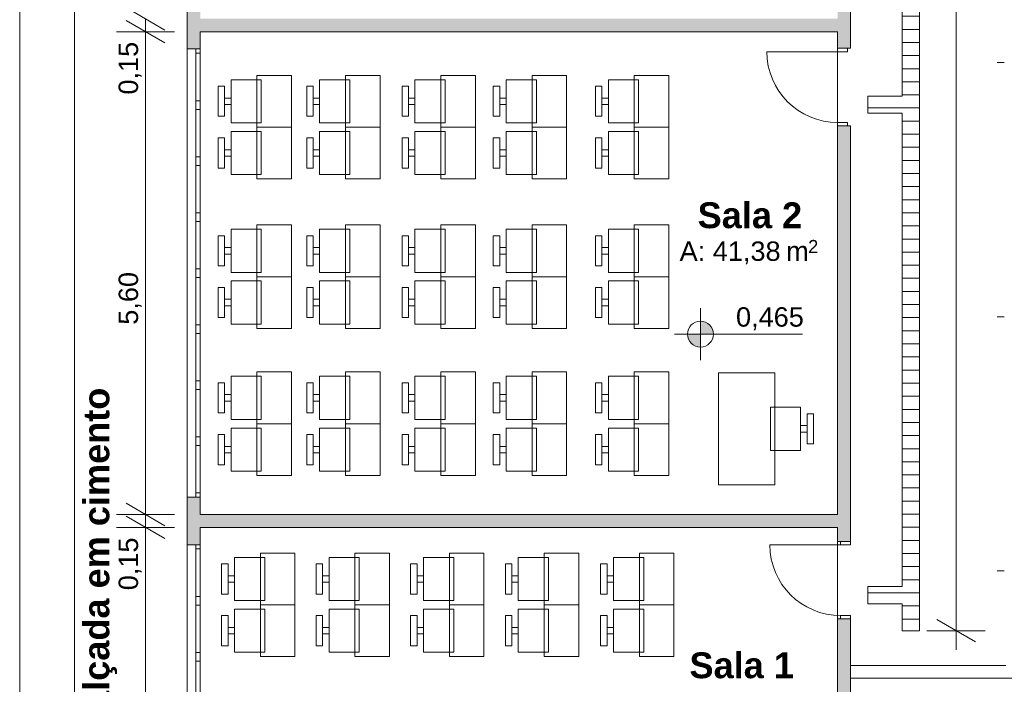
# Model space of a CAD drawing. Header units: millimetres. Extents: x 0 to 723, y 0 to 672.
# Tile 5 of 28: x 493 to 569, y 379 to 431. Entities that reach past the tile are written whole.
import ezdxf
from ezdxf.xclip import XClip

# ---------------------------------------------------------------- set-up
doc = ezdxf.new("R2010")
doc.units = ezdxf.units.MM
doc.header["$MEASUREMENT"] = 0
doc.header["$XCLIPFRAME"] = 0
doc.linetypes.add('Wipeout_Contour', pattern=[1000, 0, -1000])
for name, color, linetype in [('Anotação - Geral.2D', 7, 'Continuous'), ('Cotas - Geral.2D', 7, 'Continuous'), ('Desenho 2D - Geral.2D', 7, 'Continuous'), ('Interior - Mobiliário .ARQ', 7, 'Continuous'), ('Laje.ARQ', 7, 'Continuous'), ('Parede.ARQ', 7, 'Continuous'), ('Pilar.ARQ', 7, 'Continuous'), ('Zonas.ARQ', 7, 'Continuous')]:
    doc.layers.add(name, color=color, linetype=linetype)
doc.styles.add('GENERATED_STYLE_1', font='txt')
doc.styles.add('GENERATED_STYLE_2', font='txt')

# ---------------------------------------------------------------- blocks, each defined once
blk = doc.blocks.new('Desenho_2_2', base_point=(-392.832, 470.64))
at = {"layer": 'Cotas - Geral.2D', "linetype": 'Continuous', "lineweight": 0}
for points in [[(545.908, 406.538), (546.908, 406.538), (546.832, 406.92), (546.615, 407.245), (546.291, 407.461), (545.908, 407.538)], [(545.908, 406.538), (544.908, 406.538), (544.984, 406.155), (545.201, 405.83), (545.525, 405.614), (545.908, 405.538)]]:
    blk.add_hatch(color=7, dxfattribs=at).paths.add_polyline_path(points)
at = {"layer": 'Laje.ARQ', "linetype": 'Continuous', "lineweight": 0}
h = blk.add_hatch(dxfattribs=at)
h.set_pattern_fill('Madeira_2_0002', color=141, style=0, pattern_type=2)
h.set_pattern_definition([(0, (-392.8324, 470.6399), (0, 1.0133333), [])])
h.paths.add_polyline_path([(548.814, 562.459), (544.814, 562.459), (544.814, 561.088), (547.521, 561.088), (547.521, 552.394), (561.511, 552.394), (561.511, 541.528), (558.844, 541.528), (558.844, 540.194), (561.511, 540.194), (561.511, 502.706), (558.844, 502.706), (558.844, 501.372), (561.511, 501.372), (561.511, 464.192), (558.844, 464.192), (558.844, 462.859), (561.511, 462.859), (561.511, 424.952), (558.844, 424.952), (558.844, 423.618), (561.511, 423.618), (561.511, 389.088), (561.511, 387.755), (561.511, 387.011), (558.844, 387.011), (558.844, 385.678), (561.511, 385.678), (561.511, 383.601), (562.831, 383.601), (562.831, 598.101), (561.511, 598.101), (558.844, 598.101), (558.844, 596.768), (561.511, 596.768), (561.511, 572.821), (547.873, 572.821), (547.873, 571.488), (561.511, 571.488), (561.511, 564.811), (558.171, 564.811), (558.171, 563.387), (561.511, 563.387), (561.511, 553.727), (548.814, 553.727)])
at = {"layer": 'Parede.ARQ', "linetype": 'Continuous', "lineweight": 0}
for points in [[(556.511, 428.641), (557.511, 428.641), (557.511, 461.556), (556.511, 461.556)], [(507.244, 432.742), (506.244, 432.742), (506.244, 428.59), (507.244, 428.59)], [(507.244, 429.923), (556.511, 429.923), (556.511, 430.923), (507.244, 430.923)], [(556.511, 390.512), (557.511, 390.512), (557.511, 422.641), (556.511, 422.641)], [(507.244, 393.923), (506.244, 393.923), (506.244, 390.256), (507.244, 390.256)], [(507.244, 391.59), (556.511, 391.59), (556.511, 392.59), (507.244, 392.59)], [(556.511, 354.256), (557.511, 353.256), (557.511, 384.512), (556.511, 384.512)]]:
    blk.add_hatch(color=36, dxfattribs=at).paths.add_polyline_path(points)
at = {"layer": 'Cotas - Geral.2D', "color": 7, "linetype": 'Continuous', "lineweight": 0}
for p, q in [((493.286, 353.256), (493.286, 627.227)), ((565.669, 383.601), (565.669, 536.519)), ((501.513, 431.789), (504.513, 430.057)), ((503.013, 429.923), (503.013, 430.923)), ((501.513, 430.789), (504.513, 429.057)), ((505.263, 429.923), (500.763, 429.923)), ((503.013, 392.59), (503.013, 429.923)), ((545.908, 404.538), (545.908, 408.538)), ((543.908, 406.538), (553.787, 406.538)), ((501.513, 393.456), (504.513, 391.724)), ((505.263, 392.59), (500.763, 392.59)), ((501.513, 392.456), (504.513, 390.724)), ((503.013, 391.59), (503.013, 392.59)), ((505.263, 391.59), (500.763, 391.59)), ((503.013, 354.256), (503.013, 391.59)), ((564.169, 384.467), (567.169, 382.735)), ((567.919, 383.601), (563.419, 383.601)), ((565.669, 382.134), (565.669, 383.601))]:
    blk.add_line(p, q, dxfattribs=at)
blk.add_circle((545.908, 406.538), 1, dxfattribs=at)
at = {"layer": 'Desenho 2D - Geral.2D', "color": 7, "linetype": 'Continuous', "lineweight": 0}
blk.add_line((497.511, 632.561), (497.511, 345.256), dxfattribs=at)
at = {"layer": 'Interior - Mobiliário .ARQ', "color": 7, "linetype": 'Continuous', "lineweight": 0}
for p, q in [((514.295, 426.549), (511.628, 426.549)), ((511.628, 426.549), (511.628, 422.549)), ((514.295, 422.549), (514.295, 426.549)), ((521.138, 426.549), (518.471, 426.549)), ((518.471, 426.549), (518.471, 422.549)), ((521.138, 422.549), (521.138, 426.549)), ((528.508, 426.549), (525.841, 426.549)), ((525.841, 426.549), (525.841, 422.549)), ((528.508, 422.549), (528.508, 426.549)), ((535.562, 426.549), (532.896, 426.549)), ((532.896, 426.549), (532.896, 422.549)), ((535.562, 422.549), (535.562, 426.549)), ((543.459, 426.549), (540.792, 426.549)), ((540.792, 426.549), (540.792, 422.549)), ((543.459, 422.549), (543.459, 426.549)), ((509.128, 425.715), (508.628, 425.715)), ((508.628, 425.715), (508.628, 423.382)), ((509.128, 423.382), (509.128, 425.715)), ((511.961, 426.215), (509.628, 426.215)), ((509.628, 426.215), (509.628, 422.882)), ((511.961, 422.882), (511.961, 426.215)), ((515.971, 425.715), (515.471, 425.715)), ((515.471, 425.715), (515.471, 423.382)), ((515.971, 423.382), (515.971, 425.715)), ((518.805, 426.215), (516.471, 426.215)), ((516.471, 426.215), (516.471, 422.882)), ((518.805, 422.882), (518.805, 426.215)), ((523.341, 425.715), (522.841, 425.715)), ((522.841, 425.715), (522.841, 423.382)), ((523.341, 423.382), (523.341, 425.715)), ((526.175, 426.215), (523.841, 426.215)), ((523.841, 426.215), (523.841, 422.882)), ((526.175, 422.882), (526.175, 426.215)), ((530.396, 425.715), (529.896, 425.715)), ((529.896, 425.715), (529.896, 423.382)), ((530.396, 423.382), (530.396, 425.715)), ((533.229, 426.215), (530.896, 426.215)), ((530.896, 426.215), (530.896, 422.882)), ((533.229, 422.882), (533.229, 426.215)), ((538.292, 425.715), (537.792, 425.715)), ((537.792, 425.715), (537.792, 423.382)), ((538.292, 423.382), (538.292, 425.715)), ((541.125, 426.215), (538.792, 426.215)), ((538.792, 426.215), (538.792, 422.882)), ((541.125, 422.882), (541.125, 426.215)), ((509.628, 424.799), (509.128, 424.799)), ((509.128, 424.799), (509.128, 424.299)), ((509.628, 424.299), (509.628, 424.799)), ((516.471, 424.799), (515.971, 424.799)), ((515.971, 424.799), (515.971, 424.299)), ((516.471, 424.299), (516.471, 424.799)), ((523.841, 424.799), (523.341, 424.799)), ((523.341, 424.799), (523.341, 424.299)), ((523.841, 424.299), (523.841, 424.799)), ((530.896, 424.799), (530.396, 424.799)), ((530.396, 424.799), (530.396, 424.299)), ((530.896, 424.299), (530.896, 424.799)), ((538.792, 424.799), (538.292, 424.799)), ((538.292, 424.799), (538.292, 424.299)), ((538.792, 424.299), (538.792, 424.799)), ((509.128, 424.299), (509.628, 424.299)), ((515.971, 424.299), (516.471, 424.299)), ((523.341, 424.299), (523.841, 424.299)), ((530.396, 424.299), (530.896, 424.299)), ((538.292, 424.299), (538.792, 424.299)), ((508.628, 423.382), (509.128, 423.382)), ((515.471, 423.382), (515.971, 423.382)), ((522.841, 423.382), (523.341, 423.382)), ((529.896, 423.382), (530.396, 423.382)), ((537.792, 423.382), (538.292, 423.382)), ((509.628, 422.882), (511.961, 422.882)), ((514.295, 422.549), (511.628, 422.549)), ((511.628, 422.549), (511.628, 418.549)), ((511.628, 422.549), (514.295, 422.549)), ((514.295, 418.549), (514.295, 422.549)), ((516.471, 422.882), (518.805, 422.882)), ((521.138, 422.549), (518.471, 422.549)), ((518.471, 422.549), (518.471, 418.549)), ((518.471, 422.549), (521.138, 422.549)), ((521.138, 418.549), (521.138, 422.549)), ((523.841, 422.882), (526.175, 422.882)), ((528.508, 422.549), (525.841, 422.549)), ((525.841, 422.549), (525.841, 418.549)), ((525.841, 422.549), (528.508, 422.549)), ((528.508, 418.549), (528.508, 422.549)), ((530.896, 422.882), (533.229, 422.882)), ((535.562, 422.549), (532.896, 422.549)), ((532.896, 422.549), (532.896, 418.549)), ((532.896, 422.549), (535.562, 422.549)), ((535.562, 418.549), (535.562, 422.549)), ((538.792, 422.882), (541.125, 422.882)), ((543.459, 422.549), (540.792, 422.549)), ((540.792, 422.549), (540.792, 418.549)), ((540.792, 422.549), (543.459, 422.549)), ((543.459, 418.549), (543.459, 422.549)), ((509.128, 421.715), (508.628, 421.715)), ((508.628, 421.715), (508.628, 419.382)), ((509.128, 419.382), (509.128, 421.715)), ((511.961, 422.215), (509.628, 422.215)), ((509.628, 422.215), (509.628, 418.882)), ((511.961, 418.882), (511.961, 422.215)), ((515.971, 421.715), (515.471, 421.715)), ((515.471, 421.715), (515.471, 419.382)), ((515.971, 419.382), (515.971, 421.715)), ((518.805, 422.215), (516.471, 422.215)), ((516.471, 422.215), (516.471, 418.882)), ((518.805, 418.882), (518.805, 422.215)), ((523.341, 421.715), (522.841, 421.715)), ((522.841, 421.715), (522.841, 419.382)), ((523.341, 419.382), (523.341, 421.715)), ((526.175, 422.215), (523.841, 422.215)), ((523.841, 422.215), (523.841, 418.882)), ((526.175, 418.882), (526.175, 422.215)), ((530.396, 421.715), (529.896, 421.715)), ((529.896, 421.715), (529.896, 419.382)), ((530.396, 419.382), (530.396, 421.715)), ((533.229, 422.215), (530.896, 422.215)), ((530.896, 422.215), (530.896, 418.882)), ((533.229, 418.882), (533.229, 422.215)), ((538.292, 421.715), (537.792, 421.715)), ((537.792, 421.715), (537.792, 419.382)), ((538.292, 419.382), (538.292, 421.715)), ((541.125, 422.215), (538.792, 422.215)), ((538.792, 422.215), (538.792, 418.882)), ((541.125, 418.882), (541.125, 422.215)), ((509.628, 420.799), (509.128, 420.799)), ((509.128, 420.799), (509.128, 420.299)), ((509.128, 420.299), (509.628, 420.299)), ((509.628, 420.299), (509.628, 420.799)), ((516.471, 420.799), (515.971, 420.799)), ((515.971, 420.799), (515.971, 420.299)), ((515.971, 420.299), (516.471, 420.299)), ((516.471, 420.299), (516.471, 420.799)), ((523.841, 420.799), (523.341, 420.799)), ((523.341, 420.799), (523.341, 420.299)), ((523.341, 420.299), (523.841, 420.299)), ((523.841, 420.299), (523.841, 420.799)), ((530.896, 420.799), (530.396, 420.799)), ((530.396, 420.799), (530.396, 420.299)), ((530.396, 420.299), (530.896, 420.299)), ((530.896, 420.299), (530.896, 420.799)), ((538.792, 420.799), (538.292, 420.799)), ((538.292, 420.799), (538.292, 420.299)), ((538.292, 420.299), (538.792, 420.299)), ((538.792, 420.299), (538.792, 420.799)), ((508.628, 419.382), (509.128, 419.382)), ((515.471, 419.382), (515.971, 419.382)), ((522.841, 419.382), (523.341, 419.382)), ((529.896, 419.382), (530.396, 419.382)), ((537.792, 419.382), (538.292, 419.382)), ((509.628, 418.882), (511.961, 418.882)), ((516.471, 418.882), (518.805, 418.882)), ((523.841, 418.882), (526.175, 418.882)), ((530.896, 418.882), (533.229, 418.882)), ((538.792, 418.882), (541.125, 418.882)), ((511.628, 418.549), (514.295, 418.549)), ((518.471, 418.549), (521.138, 418.549)), ((525.841, 418.549), (528.508, 418.549)), ((532.896, 418.549), (535.562, 418.549)), ((540.792, 418.549), (543.459, 418.549)), ((514.295, 414.981), (511.628, 414.981)), ((511.628, 414.981), (511.628, 410.981)), ((514.295, 410.981), (514.295, 414.981)), ((521.138, 414.981), (518.471, 414.981)), ((518.471, 414.981), (518.471, 410.981)), ((521.138, 410.981), (521.138, 414.981)), ((528.508, 414.981), (525.841, 414.981)), ((525.841, 414.981), (525.841, 410.981)), ((528.508, 410.981), (528.508, 414.981)), ((535.562, 414.981), (532.896, 414.981)), ((532.896, 414.981), (532.896, 410.981)), ((535.562, 410.981), (535.562, 414.981)), ((543.459, 414.981), (540.792, 414.981)), ((540.792, 414.981), (540.792, 410.981)), ((543.459, 410.981), (543.459, 414.981)), ((509.128, 414.148), (508.628, 414.148)), ((508.628, 414.148), (508.628, 411.814)), ((509.128, 411.814), (509.128, 414.148)), ((511.961, 414.648), (509.628, 414.648)), ((509.628, 414.648), (509.628, 411.314)), ((511.961, 411.314), (511.961, 414.648)), ((515.971, 414.148), (515.471, 414.148)), ((515.471, 414.148), (515.471, 411.814)), ((515.971, 411.814), (515.971, 414.148)), ((518.805, 414.648), (516.471, 414.648)), ((516.471, 414.648), (516.471, 411.314)), ((518.805, 411.314), (518.805, 414.648)), ((523.341, 414.148), (522.841, 414.148)), ((522.841, 414.148), (522.841, 411.814)), ((523.341, 411.814), (523.341, 414.148)), ((526.175, 414.648), (523.841, 414.648)), ((523.841, 414.648), (523.841, 411.314)), ((526.175, 411.314), (526.175, 414.648)), ((530.396, 414.148), (529.896, 414.148)), ((529.896, 414.148), (529.896, 411.814)), ((530.396, 411.814), (530.396, 414.148)), ((533.229, 414.648), (530.896, 414.648)), ((530.896, 414.648), (530.896, 411.314)), ((533.229, 411.314), (533.229, 414.648)), ((538.292, 414.148), (537.792, 414.148)), ((537.792, 414.148), (537.792, 411.814)), ((538.292, 411.814), (538.292, 414.148)), ((541.125, 414.648), (538.792, 414.648)), ((538.792, 414.648), (538.792, 411.314)), ((541.125, 411.314), (541.125, 414.648)), ((509.628, 413.231), (509.128, 413.231)), ((509.128, 413.231), (509.128, 412.731)), ((509.128, 412.731), (509.628, 412.731)), ((509.628, 412.731), (509.628, 413.231)), ((516.471, 413.231), (515.971, 413.231)), ((515.971, 413.231), (515.971, 412.731)), ((515.971, 412.731), (516.471, 412.731)), ((516.471, 412.731), (516.471, 413.231)), ((523.841, 413.231), (523.341, 413.231)), ((523.341, 413.231), (523.341, 412.731)), ((523.341, 412.731), (523.841, 412.731)), ((523.841, 412.731), (523.841, 413.231)), ((530.896, 413.231), (530.396, 413.231)), ((530.396, 413.231), (530.396, 412.731)), ((530.396, 412.731), (530.896, 412.731)), ((530.896, 412.731), (530.896, 413.231)), ((538.792, 413.231), (538.292, 413.231)), ((538.292, 413.231), (538.292, 412.731)), ((538.292, 412.731), (538.792, 412.731)), ((538.792, 412.731), (538.792, 413.231)), ((508.628, 411.814), (509.128, 411.814)), ((515.471, 411.814), (515.971, 411.814)), ((522.841, 411.814), (523.341, 411.814)), ((529.896, 411.814), (530.396, 411.814)), ((537.792, 411.814), (538.292, 411.814)), ((509.628, 411.314), (511.961, 411.314)), ((516.471, 411.314), (518.805, 411.314)), ((523.841, 411.314), (526.175, 411.314)), ((530.896, 411.314), (533.229, 411.314)), ((538.792, 411.314), (541.125, 411.314)), ((511.961, 410.648), (509.628, 410.648)), ((509.628, 410.648), (509.628, 407.314)), ((514.295, 410.981), (511.628, 410.981)), ((511.628, 410.981), (511.628, 406.981)), ((511.628, 410.981), (514.295, 410.981)), ((511.961, 407.314), (511.961, 410.648)), ((514.295, 406.981), (514.295, 410.981)), ((518.805, 410.648), (516.471, 410.648)), ((516.471, 410.648), (516.471, 407.314)), ((521.138, 410.981), (518.471, 410.981)), ((518.471, 410.981), (518.471, 406.981)), ((518.471, 410.981), (521.138, 410.981)), ((518.805, 407.314), (518.805, 410.648)), ((521.138, 406.981), (521.138, 410.981)), ((526.175, 410.648), (523.841, 410.648)), ((523.841, 410.648), (523.841, 407.314)), ((528.508, 410.981), (525.841, 410.981)), ((525.841, 410.981), (525.841, 406.981)), ((525.841, 410.981), (528.508, 410.981)), ((526.175, 407.314), (526.175, 410.648)), ((528.508, 406.981), (528.508, 410.981)), ((533.229, 410.648), (530.896, 410.648)), ((530.896, 410.648), (530.896, 407.314)), ((535.562, 410.981), (532.896, 410.981)), ((532.896, 410.981), (532.896, 406.981)), ((532.896, 410.981), (535.562, 410.981)), ((533.229, 407.314), (533.229, 410.648)), ((535.562, 406.981), (535.562, 410.981)), ((541.125, 410.648), (538.792, 410.648)), ((538.792, 410.648), (538.792, 407.314)), ((543.459, 410.981), (540.792, 410.981)), ((540.792, 410.981), (540.792, 406.981)), ((540.792, 410.981), (543.459, 410.981)), ((541.125, 407.314), (541.125, 410.648)), ((543.459, 406.981), (543.459, 410.981)), ((509.128, 410.148), (508.628, 410.148)), ((508.628, 410.148), (508.628, 407.814)), ((509.128, 407.814), (509.128, 410.148)), ((515.971, 410.148), (515.471, 410.148)), ((515.471, 410.148), (515.471, 407.814)), ((515.971, 407.814), (515.971, 410.148)), ((523.341, 410.148), (522.841, 410.148)), ((522.841, 410.148), (522.841, 407.814)), ((523.341, 407.814), (523.341, 410.148)), ((530.396, 410.148), (529.896, 410.148)), ((529.896, 410.148), (529.896, 407.814)), ((530.396, 407.814), (530.396, 410.148)), ((538.292, 410.148), (537.792, 410.148)), ((537.792, 410.148), (537.792, 407.814)), ((538.292, 407.814), (538.292, 410.148)), ((509.628, 409.231), (509.128, 409.231)), ((509.128, 409.231), (509.128, 408.731)), ((509.128, 408.731), (509.628, 408.731)), ((509.628, 408.731), (509.628, 409.231)), ((516.471, 409.231), (515.971, 409.231)), ((515.971, 409.231), (515.971, 408.731)), ((515.971, 408.731), (516.471, 408.731)), ((516.471, 408.731), (516.471, 409.231)), ((523.841, 409.231), (523.341, 409.231)), ((523.341, 409.231), (523.341, 408.731)), ((523.341, 408.731), (523.841, 408.731)), ((523.841, 408.731), (523.841, 409.231)), ((530.896, 409.231), (530.396, 409.231)), ((530.396, 409.231), (530.396, 408.731)), ((530.396, 408.731), (530.896, 408.731)), ((530.896, 408.731), (530.896, 409.231)), ((538.792, 409.231), (538.292, 409.231)), ((538.292, 409.231), (538.292, 408.731)), ((538.292, 408.731), (538.792, 408.731)), ((538.792, 408.731), (538.792, 409.231)), ((508.628, 407.814), (509.128, 407.814)), ((509.628, 407.314), (511.961, 407.314)), ((515.471, 407.814), (515.971, 407.814)), ((516.471, 407.314), (518.805, 407.314)), ((522.841, 407.814), (523.341, 407.814)), ((523.841, 407.314), (526.175, 407.314)), ((529.896, 407.814), (530.396, 407.814)), ((530.896, 407.314), (533.229, 407.314)), ((537.792, 407.814), (538.292, 407.814)), ((538.792, 407.314), (541.125, 407.314)), ((511.628, 406.981), (514.295, 406.981)), ((518.471, 406.981), (521.138, 406.981)), ((525.841, 406.981), (528.508, 406.981)), ((532.896, 406.981), (535.562, 406.981)), ((540.792, 406.981), (543.459, 406.981)), ((514.295, 403.61), (511.628, 403.61)), ((511.628, 403.61), (511.628, 399.61)), ((514.295, 399.61), (514.295, 403.61)), ((521.138, 403.61), (518.471, 403.61)), ((518.471, 403.61), (518.471, 399.61)), ((521.138, 399.61), (521.138, 403.61)), ((528.508, 403.61), (525.841, 403.61)), ((525.841, 403.61), (525.841, 399.61)), ((528.508, 399.61), (528.508, 403.61)), ((535.562, 403.61), (532.896, 403.61)), ((532.896, 403.61), (532.896, 399.61)), ((535.562, 399.61), (535.562, 403.61)), ((543.459, 403.61), (540.792, 403.61)), ((540.792, 403.61), (540.792, 399.61)), ((543.459, 399.61), (543.459, 403.61)), ((547.316, 403.548), (547.316, 394.881)), ((551.65, 403.548), (547.316, 403.548)), ((551.65, 394.881), (551.65, 403.548)), ((509.128, 402.777), (508.628, 402.777)), ((508.628, 402.777), (508.628, 400.443)), ((509.128, 400.443), (509.128, 402.777)), ((511.961, 403.277), (509.628, 403.277)), ((509.628, 403.277), (509.628, 399.943)), ((511.961, 399.943), (511.961, 403.277)), ((515.971, 402.777), (515.471, 402.777)), ((515.471, 402.777), (515.471, 400.443)), ((515.971, 400.443), (515.971, 402.777)), ((518.805, 403.277), (516.471, 403.277)), ((516.471, 403.277), (516.471, 399.943)), ((518.805, 399.943), (518.805, 403.277)), ((523.341, 402.777), (522.841, 402.777)), ((522.841, 402.777), (522.841, 400.443)), ((523.341, 400.443), (523.341, 402.777)), ((526.175, 403.277), (523.841, 403.277)), ((523.841, 403.277), (523.841, 399.943)), ((526.175, 399.943), (526.175, 403.277)), ((530.396, 402.777), (529.896, 402.777)), ((529.896, 402.777), (529.896, 400.443)), ((530.396, 400.443), (530.396, 402.777)), ((533.229, 403.277), (530.896, 403.277)), ((530.896, 403.277), (530.896, 399.943)), ((533.229, 399.943), (533.229, 403.277)), ((538.292, 402.777), (537.792, 402.777)), ((537.792, 402.777), (537.792, 400.443)), ((538.292, 400.443), (538.292, 402.777)), ((541.125, 403.277), (538.792, 403.277)), ((538.792, 403.277), (538.792, 399.943)), ((541.125, 399.943), (541.125, 403.277)), ((509.628, 401.86), (509.128, 401.86)), ((509.128, 401.86), (509.128, 401.36)), ((509.128, 401.36), (509.628, 401.36)), ((509.628, 401.36), (509.628, 401.86)), ((516.471, 401.86), (515.971, 401.86)), ((515.971, 401.86), (515.971, 401.36)), ((515.971, 401.36), (516.471, 401.36)), ((516.471, 401.36), (516.471, 401.86)), ((523.841, 401.86), (523.341, 401.86)), ((523.341, 401.86), (523.341, 401.36)), ((523.341, 401.36), (523.841, 401.36)), ((523.841, 401.36), (523.841, 401.86)), ((530.896, 401.86), (530.396, 401.86)), ((530.396, 401.86), (530.396, 401.36)), ((530.396, 401.36), (530.896, 401.36)), ((530.896, 401.36), (530.896, 401.86)), ((538.792, 401.86), (538.292, 401.86)), ((538.292, 401.86), (538.292, 401.36)), ((538.292, 401.36), (538.792, 401.36)), ((538.792, 401.36), (538.792, 401.86)), ((508.628, 400.443), (509.128, 400.443)), ((515.471, 400.443), (515.971, 400.443)), ((522.841, 400.443), (523.341, 400.443)), ((529.896, 400.443), (530.396, 400.443)), ((537.792, 400.443), (538.292, 400.443)), ((551.316, 400.881), (551.316, 397.548)), ((553.65, 400.881), (551.316, 400.881)), ((553.65, 397.548), (553.65, 400.881)), ((554.65, 400.381), (554.15, 400.381)), ((554.15, 400.381), (554.15, 398.048)), ((554.65, 398.048), (554.65, 400.381)), ((509.628, 399.943), (511.961, 399.943)), ((514.295, 399.61), (511.628, 399.61)), ((511.628, 399.61), (511.628, 395.61)), ((511.628, 399.61), (514.295, 399.61)), ((514.295, 395.61), (514.295, 399.61)), ((516.471, 399.943), (518.805, 399.943)), ((521.138, 399.61), (518.471, 399.61)), ((518.471, 399.61), (518.471, 395.61)), ((518.471, 399.61), (521.138, 399.61)), ((521.138, 395.61), (521.138, 399.61)), ((523.841, 399.943), (526.175, 399.943)), ((528.508, 399.61), (525.841, 399.61)), ((525.841, 399.61), (525.841, 395.61)), ((525.841, 399.61), (528.508, 399.61)), ((528.508, 395.61), (528.508, 399.61)), ((530.896, 399.943), (533.229, 399.943)), ((535.562, 399.61), (532.896, 399.61)), ((532.896, 399.61), (532.896, 395.61)), ((532.896, 399.61), (535.562, 399.61)), ((535.562, 395.61), (535.562, 399.61)), ((538.792, 399.943), (541.125, 399.943)), ((543.459, 399.61), (540.792, 399.61)), ((540.792, 399.61), (540.792, 395.61)), ((540.792, 399.61), (543.459, 399.61)), ((543.459, 395.61), (543.459, 399.61)), ((511.961, 399.277), (509.628, 399.277)), ((509.628, 399.277), (509.628, 395.943)), ((511.961, 395.943), (511.961, 399.277)), ((518.805, 399.277), (516.471, 399.277)), ((516.471, 399.277), (516.471, 395.943)), ((518.805, 395.943), (518.805, 399.277)), ((526.175, 399.277), (523.841, 399.277)), ((523.841, 399.277), (523.841, 395.943)), ((526.175, 395.943), (526.175, 399.277)), ((533.229, 399.277), (530.896, 399.277)), ((530.896, 399.277), (530.896, 395.943)), ((533.229, 395.943), (533.229, 399.277)), ((541.125, 399.277), (538.792, 399.277)), ((538.792, 399.277), (538.792, 395.943)), ((541.125, 395.943), (541.125, 399.277)), ((554.15, 399.464), (553.65, 399.464)), ((553.65, 399.464), (553.65, 398.964)), ((553.65, 398.964), (554.15, 398.964)), ((554.15, 398.964), (554.15, 399.464)), ((509.128, 398.777), (508.628, 398.777)), ((508.628, 398.777), (508.628, 396.443)), ((509.128, 396.443), (509.128, 398.777)), ((515.971, 398.777), (515.471, 398.777)), ((515.471, 398.777), (515.471, 396.443)), ((515.971, 396.443), (515.971, 398.777)), ((523.341, 398.777), (522.841, 398.777)), ((522.841, 398.777), (522.841, 396.443)), ((523.341, 396.443), (523.341, 398.777)), ((530.396, 398.777), (529.896, 398.777)), ((529.896, 398.777), (529.896, 396.443)), ((530.396, 396.443), (530.396, 398.777)), ((538.292, 398.777), (537.792, 398.777)), ((537.792, 398.777), (537.792, 396.443)), ((538.292, 396.443), (538.292, 398.777)), ((509.628, 397.86), (509.128, 397.86)), ((509.128, 397.86), (509.128, 397.36)), ((509.128, 397.36), (509.628, 397.36)), ((509.628, 397.36), (509.628, 397.86)), ((516.471, 397.86), (515.971, 397.86)), ((515.971, 397.86), (515.971, 397.36)), ((515.971, 397.36), (516.471, 397.36)), ((516.471, 397.36), (516.471, 397.86)), ((523.841, 397.86), (523.341, 397.86)), ((523.341, 397.86), (523.341, 397.36)), ((523.341, 397.36), (523.841, 397.36)), ((523.841, 397.36), (523.841, 397.86)), ((530.896, 397.86), (530.396, 397.86)), ((530.396, 397.86), (530.396, 397.36)), ((530.396, 397.36), (530.896, 397.36)), ((530.896, 397.36), (530.896, 397.86)), ((538.792, 397.86), (538.292, 397.86)), ((538.292, 397.86), (538.292, 397.36)), ((538.292, 397.36), (538.792, 397.36)), ((538.792, 397.36), (538.792, 397.86)), ((551.316, 397.548), (553.65, 397.548)), ((554.15, 398.048), (554.65, 398.048)), ((508.628, 396.443), (509.128, 396.443)), ((509.628, 395.943), (511.961, 395.943)), ((515.471, 396.443), (515.971, 396.443)), ((516.471, 395.943), (518.805, 395.943)), ((522.841, 396.443), (523.341, 396.443)), ((523.841, 395.943), (526.175, 395.943)), ((529.896, 396.443), (530.396, 396.443)), ((530.896, 395.943), (533.229, 395.943)), ((537.792, 396.443), (538.292, 396.443)), ((538.792, 395.943), (541.125, 395.943)), ((511.628, 395.61), (514.295, 395.61)), ((518.471, 395.61), (521.138, 395.61)), ((525.841, 395.61), (528.508, 395.61)), ((532.896, 395.61), (535.562, 395.61)), ((540.792, 395.61), (543.459, 395.61)), ((547.316, 394.881), (551.65, 394.881)), ((512.228, 389.274), (509.895, 389.274)), ((509.895, 389.274), (509.895, 385.941)), ((514.561, 389.608), (511.895, 389.608)), ((511.895, 389.608), (511.895, 385.608)), ((512.228, 385.941), (512.228, 389.274)), ((514.561, 385.608), (514.561, 389.608)), ((519.538, 389.274), (517.205, 389.274)), ((517.205, 389.274), (517.205, 385.941)), ((521.871, 389.608), (519.205, 389.608)), ((519.205, 389.608), (519.205, 385.608)), ((519.538, 385.941), (519.538, 389.274)), ((521.871, 385.608), (521.871, 389.608)), ((526.841, 389.274), (524.508, 389.274)), ((524.508, 389.274), (524.508, 385.941)), ((529.175, 389.608), (526.508, 389.608)), ((526.508, 389.608), (526.508, 385.608)), ((526.841, 385.941), (526.841, 389.274)), ((529.175, 385.608), (529.175, 389.608)), ((534.162, 389.274), (531.829, 389.274)), ((531.829, 389.274), (531.829, 385.941)), ((536.496, 389.608), (533.829, 389.608)), ((533.829, 389.608), (533.829, 385.608)), ((534.162, 385.941), (534.162, 389.274)), ((536.496, 385.608), (536.496, 389.608)), ((541.525, 389.274), (539.192, 389.274)), ((539.192, 389.274), (539.192, 385.941)), ((543.859, 389.608), (541.192, 389.608)), ((541.192, 389.608), (541.192, 385.608)), ((541.525, 385.941), (541.525, 389.274)), ((543.859, 385.608), (543.859, 389.608)), ((509.395, 388.774), (508.895, 388.774)), ((508.895, 388.774), (508.895, 386.441)), ((509.395, 386.441), (509.395, 388.774)), ((516.705, 388.774), (516.205, 388.774)), ((516.205, 388.774), (516.205, 386.441)), ((516.705, 386.441), (516.705, 388.774)), ((524.008, 388.774), (523.508, 388.774)), ((523.508, 388.774), (523.508, 386.441)), ((524.008, 386.441), (524.008, 388.774)), ((531.329, 388.774), (530.829, 388.774)), ((530.829, 388.774), (530.829, 386.441)), ((531.329, 386.441), (531.329, 388.774)), ((538.692, 388.774), (538.192, 388.774)), ((538.192, 388.774), (538.192, 386.441)), ((538.692, 386.441), (538.692, 388.774)), ((509.895, 387.858), (509.395, 387.858)), ((509.395, 387.858), (509.395, 387.358)), ((509.895, 387.358), (509.895, 387.858)), ((517.205, 387.858), (516.705, 387.858)), ((516.705, 387.858), (516.705, 387.358)), ((517.205, 387.358), (517.205, 387.858)), ((524.508, 387.858), (524.008, 387.858)), ((524.008, 387.858), (524.008, 387.358)), ((524.508, 387.358), (524.508, 387.858)), ((531.829, 387.858), (531.329, 387.858)), ((531.329, 387.858), (531.329, 387.358)), ((531.829, 387.358), (531.829, 387.858)), ((539.192, 387.858), (538.692, 387.858)), ((538.692, 387.858), (538.692, 387.358)), ((539.192, 387.358), (539.192, 387.858)), ((509.395, 387.358), (509.895, 387.358)), ((516.705, 387.358), (517.205, 387.358)), ((524.008, 387.358), (524.508, 387.358)), ((531.329, 387.358), (531.829, 387.358)), ((538.692, 387.358), (539.192, 387.358)), ((508.895, 386.441), (509.395, 386.441)), ((509.895, 385.941), (512.228, 385.941)), ((516.205, 386.441), (516.705, 386.441)), ((517.205, 385.941), (519.538, 385.941)), ((523.508, 386.441), (524.008, 386.441)), ((524.508, 385.941), (526.841, 385.941)), ((530.829, 386.441), (531.329, 386.441)), ((531.829, 385.941), (534.162, 385.941)), ((538.192, 386.441), (538.692, 386.441)), ((539.192, 385.941), (541.525, 385.941)), ((512.228, 385.274), (509.895, 385.274)), ((509.895, 385.274), (509.895, 381.941)), ((514.561, 385.608), (511.895, 385.608)), ((511.895, 385.608), (511.895, 381.608)), ((511.895, 385.608), (514.561, 385.608)), ((512.228, 381.941), (512.228, 385.274)), ((514.561, 381.608), (514.561, 385.608)), ((519.538, 385.274), (517.205, 385.274)), ((517.205, 385.274), (517.205, 381.941)), ((521.871, 385.608), (519.205, 385.608)), ((519.205, 385.608), (519.205, 381.608)), ((519.205, 385.608), (521.871, 385.608)), ((519.538, 381.941), (519.538, 385.274)), ((521.871, 381.608), (521.871, 385.608)), ((526.841, 385.274), (524.508, 385.274)), ((524.508, 385.274), (524.508, 381.941)), ((529.175, 385.608), (526.508, 385.608)), ((526.508, 385.608), (526.508, 381.608)), ((526.508, 385.608), (529.175, 385.608)), ((526.841, 381.941), (526.841, 385.274)), ((529.175, 381.608), (529.175, 385.608)), ((534.162, 385.274), (531.829, 385.274)), ((531.829, 385.274), (531.829, 381.941)), ((536.496, 385.608), (533.829, 385.608)), ((533.829, 385.608), (533.829, 381.608)), ((533.829, 385.608), (536.496, 385.608)), ((534.162, 381.941), (534.162, 385.274)), ((536.496, 381.608), (536.496, 385.608)), ((541.525, 385.274), (539.192, 385.274)), ((539.192, 385.274), (539.192, 381.941)), ((543.859, 385.608), (541.192, 385.608)), ((541.192, 385.608), (541.192, 381.608)), ((541.192, 385.608), (543.859, 385.608)), ((541.525, 381.941), (541.525, 385.274)), ((543.859, 381.608), (543.859, 385.608)), ((509.395, 384.774), (508.895, 384.774)), ((508.895, 384.774), (508.895, 382.441)), ((509.395, 382.441), (509.395, 384.774)), ((516.705, 384.774), (516.205, 384.774)), ((516.205, 384.774), (516.205, 382.441)), ((516.705, 382.441), (516.705, 384.774)), ((524.008, 384.774), (523.508, 384.774)), ((523.508, 384.774), (523.508, 382.441)), ((524.008, 382.441), (524.008, 384.774)), ((531.329, 384.774), (530.829, 384.774)), ((530.829, 384.774), (530.829, 382.441)), ((531.329, 382.441), (531.329, 384.774)), ((538.692, 384.774), (538.192, 384.774)), ((538.192, 384.774), (538.192, 382.441)), ((538.692, 382.441), (538.692, 384.774)), ((509.895, 383.858), (509.395, 383.858)), ((509.395, 383.858), (509.395, 383.358)), ((509.895, 383.358), (509.895, 383.858)), ((517.205, 383.858), (516.705, 383.858)), ((516.705, 383.858), (516.705, 383.358)), ((517.205, 383.358), (517.205, 383.858)), ((524.508, 383.858), (524.008, 383.858)), ((524.008, 383.858), (524.008, 383.358)), ((524.508, 383.358), (524.508, 383.858)), ((531.829, 383.858), (531.329, 383.858)), ((531.329, 383.858), (531.329, 383.358)), ((531.829, 383.358), (531.829, 383.858)), ((539.192, 383.858), (538.692, 383.858)), ((538.692, 383.858), (538.692, 383.358)), ((539.192, 383.358), (539.192, 383.858)), ((509.395, 383.358), (509.895, 383.358)), ((516.705, 383.358), (517.205, 383.358)), ((524.008, 383.358), (524.508, 383.358)), ((531.329, 383.358), (531.829, 383.358)), ((538.692, 383.358), (539.192, 383.358)), ((508.895, 382.441), (509.395, 382.441)), ((516.205, 382.441), (516.705, 382.441)), ((523.508, 382.441), (524.008, 382.441)), ((530.829, 382.441), (531.329, 382.441)), ((538.192, 382.441), (538.692, 382.441)), ((509.895, 381.941), (512.228, 381.941)), ((511.895, 381.608), (514.561, 381.608)), ((517.205, 381.941), (519.538, 381.941)), ((519.205, 381.608), (521.871, 381.608)), ((524.508, 381.941), (526.841, 381.941)), ((526.508, 381.608), (529.175, 381.608)), ((531.829, 381.941), (534.162, 381.941)), ((533.829, 381.608), (536.496, 381.608)), ((539.192, 381.941), (541.525, 381.941)), ((541.192, 381.608), (543.859, 381.608))]:
    blk.add_line(p, q, dxfattribs=at)
at = {"layer": 'Laje.ARQ', "color": 141, "linetype": 'Continuous', "lineweight": 0, "flags": 128}
blk.add_lwpolyline([(561.511, 540.194), (561.511, 502.706), (558.844, 502.706), (558.844, 501.372), (561.511, 501.372), (561.511, 464.192), (558.844, 464.192), (558.844, 462.859), (561.511, 462.859), (561.511, 424.952), (558.844, 424.952), (558.844, 423.618), (561.511, 423.618), (561.511, 389.088), (561.511, 387.755), (561.511, 387.011), (558.844, 387.011), (558.844, 385.678), (561.511, 385.678), (561.511, 383.601), (562.831, 383.601), (562.831, 598.101)], dxfattribs=at)
at = {"layer": 'Laje.ARQ', "color": 83, "linetype": 'Continuous', "lineweight": 0, "flags": 128}
for points in [[(507.244, 392.59), (556.511, 392.59), (556.511, 429.923), (507.244, 429.923)], [(507.244, 354.256), (556.511, 354.256), (556.511, 391.59), (507.244, 391.59)]]:
    blk.add_lwpolyline(points, close=True, dxfattribs=at)
at = {"layer": 'Parede.ARQ', "color": 7, "linetype": 'Continuous', "lineweight": 0}
for p, q in [((506.244, 428.59), (506.244, 393.923)), ((506.911, 428.59), (506.244, 428.59)), ((506.911, 428.256), (506.911, 428.59)), ((507.244, 428.59), (506.911, 428.59)), ((507.244, 428.59), (506.911, 428.59)), ((507.244, 428.59), (507.244, 393.923)), ((507.244, 428.59), (507.244, 428.256)), ((556.511, 428.641), (556.511, 428.888)), ((556.511, 428.641), (556.511, 428.888)), ((556.511, 428.641), (556.511, 428.375)), ((557.278, 428.641), (556.511, 428.641)), ((556.511, 428.641), (557.278, 428.641)), ((556.511, 428.641), (557.278, 428.641)), ((557.278, 428.375), (557.278, 428.641)), ((557.278, 428.641), (557.511, 428.641)), ((557.278, 428.641), (557.511, 428.641)), ((557.511, 428.641), (557.511, 428.888)), ((557.511, 428.641), (557.511, 428.888)), ((507.244, 428.256), (506.911, 428.256)), ((506.911, 424.59), (506.911, 428.256)), ((507.244, 428.256), (507.244, 424.59)), ((556.511, 428.375), (551.044, 428.375)), ((556.511, 428.375), (557.278, 428.375)), ((506.911, 424.256), (506.911, 424.59)), ((506.911, 424.59), (507.244, 424.59)), ((506.911, 423.923), (506.911, 424.256)), ((507.244, 424.59), (507.244, 424.256)), ((507.244, 424.256), (507.244, 423.923)), ((507.244, 423.923), (506.911, 423.923)), ((506.911, 420.256), (506.911, 423.923)), ((507.244, 423.923), (507.244, 420.256)), ((557.278, 422.908), (556.511, 422.908)), ((556.511, 422.908), (556.511, 422.641)), ((556.511, 422.641), (557.278, 422.641)), ((556.511, 422.641), (557.278, 422.641)), ((556.511, 422.641), (557.278, 422.641)), ((556.511, 422.641), (556.511, 422.395)), ((556.511, 422.641), (556.511, 422.395)), ((557.278, 422.641), (557.278, 422.908)), ((557.278, 422.641), (557.511, 422.641)), ((557.278, 422.641), (557.511, 422.641)), ((557.511, 422.641), (557.511, 422.395)), ((557.511, 422.641), (557.511, 422.395)), ((506.911, 419.923), (506.911, 420.256)), ((506.911, 420.256), (507.244, 420.256)), ((507.244, 420.256), (507.244, 419.923)), ((506.911, 419.59), (506.911, 419.923)), ((507.244, 419.59), (506.911, 419.59)), ((506.911, 415.923), (506.911, 419.59)), ((507.244, 419.923), (507.244, 419.59)), ((507.244, 419.59), (507.244, 415.923)), ((506.911, 415.59), (506.911, 415.923)), ((506.911, 415.923), (507.244, 415.923)), ((506.911, 415.256), (506.911, 415.59)), ((507.244, 415.923), (507.244, 415.59)), ((507.244, 415.59), (507.244, 415.256)), ((507.244, 415.256), (506.911, 415.256)), ((506.911, 411.59), (506.911, 415.256)), ((507.244, 415.256), (507.244, 411.59)), ((506.911, 411.256), (506.911, 411.59)), ((506.911, 411.59), (507.244, 411.59)), ((506.911, 410.923), (506.911, 411.256)), ((507.244, 411.59), (507.244, 411.256)), ((507.244, 411.256), (507.244, 410.923)), ((507.244, 410.923), (506.911, 410.923)), ((506.911, 407.256), (506.911, 410.923)), ((507.244, 410.923), (507.244, 407.256)), ((506.911, 406.923), (506.911, 407.256)), ((506.911, 407.256), (507.244, 407.256)), ((507.244, 407.256), (507.244, 406.923)), ((506.911, 406.59), (506.911, 406.923)), ((507.244, 406.59), (506.911, 406.59)), ((506.911, 402.923), (506.911, 406.59)), ((507.244, 406.923), (507.244, 406.59)), ((507.244, 406.59), (507.244, 402.923)), ((506.911, 402.59), (506.911, 402.923)), ((506.911, 402.923), (507.244, 402.923)), ((507.244, 402.923), (507.244, 402.59)), ((506.911, 402.256), (506.911, 402.59)), ((507.244, 402.256), (506.911, 402.256)), ((506.911, 398.59), (506.911, 402.256)), ((507.244, 402.59), (507.244, 402.256)), ((507.244, 402.256), (507.244, 398.59)), ((506.911, 398.256), (506.911, 398.59)), ((506.911, 398.59), (507.244, 398.59)), ((506.911, 397.923), (506.911, 398.256)), ((507.244, 398.59), (507.244, 398.256)), ((507.244, 398.256), (507.244, 397.923)), ((507.244, 397.923), (506.911, 397.923)), ((506.911, 394.256), (506.911, 397.923)), ((507.244, 397.923), (507.244, 394.256)), ((506.911, 393.923), (506.244, 393.923)), ((506.911, 393.923), (506.911, 394.256)), ((506.911, 394.256), (507.244, 394.256)), ((507.244, 393.923), (506.911, 393.923)), ((507.244, 393.923), (506.911, 393.923)), ((507.244, 394.256), (507.244, 393.923)), ((556.511, 390.512), (556.511, 390.758)), ((556.511, 390.512), (556.511, 390.758)), ((556.744, 390.512), (556.511, 390.512)), ((556.744, 390.512), (556.511, 390.512)), ((556.744, 390.512), (556.744, 390.245)), ((557.511, 390.512), (556.744, 390.512)), ((557.511, 390.512), (556.744, 390.512)), ((557.511, 390.512), (556.744, 390.512)), ((557.511, 390.512), (557.511, 390.758)), ((557.511, 390.512), (557.511, 390.758)), ((557.511, 390.245), (557.511, 390.512)), ((506.244, 390.256), (506.244, 355.59)), ((506.911, 390.256), (506.244, 390.256)), ((506.911, 389.923), (506.911, 390.256)), ((507.244, 390.256), (506.911, 390.256)), ((507.244, 390.256), (506.911, 390.256)), ((507.244, 389.923), (506.911, 389.923)), ((506.911, 386.256), (506.911, 389.923)), ((507.244, 390.256), (507.244, 355.59)), ((507.244, 390.256), (507.244, 389.923)), ((507.244, 389.923), (507.244, 386.256)), ((556.744, 390.245), (551.278, 390.245)), ((556.744, 390.245), (557.511, 390.245)), ((506.911, 385.923), (506.911, 386.256)), ((506.911, 386.256), (507.244, 386.256)), ((506.911, 385.59), (506.911, 385.923)), ((507.244, 386.256), (507.244, 385.923)), ((507.244, 385.923), (507.244, 385.59)), ((507.244, 385.59), (506.911, 385.59)), ((506.911, 381.923), (506.911, 385.59)), ((507.244, 385.59), (507.244, 381.923)), ((556.744, 384.512), (556.511, 384.512)), ((556.744, 384.512), (556.511, 384.512)), ((556.511, 384.512), (556.511, 384.265)), ((556.511, 384.512), (556.511, 384.265)), ((557.511, 384.778), (556.744, 384.778)), ((556.744, 384.778), (556.744, 384.512)), ((556.744, 384.512), (557.511, 384.512)), ((557.511, 384.512), (556.744, 384.512)), ((557.511, 384.512), (556.744, 384.512)), ((557.511, 384.512), (557.511, 384.778)), ((557.511, 384.512), (557.511, 384.265)), ((557.511, 384.512), (557.511, 384.265)), ((506.911, 381.59), (506.911, 381.923)), ((506.911, 381.923), (507.244, 381.923)), ((506.911, 381.256), (506.911, 381.59)), ((507.244, 381.923), (507.244, 381.59)), ((507.244, 381.59), (507.244, 381.256)), ((507.244, 381.256), (506.911, 381.256)), ((506.911, 377.59), (506.911, 381.256)), ((507.244, 381.256), (507.244, 377.59))]:
    blk.add_line(p, q, dxfattribs=at)
at = {"layer": 'Parede.ARQ', "color": 7, "linetype": 'Continuous', "lineweight": 0, "flags": 128}
for points in [[(557.511, 428.641), (557.511, 461.556)], [(506.244, 432.742), (506.244, 428.59)], [(507.244, 428.59), (507.244, 429.923)], [(507.244, 429.923), (556.511, 429.923)], [(556.511, 429.923), (556.511, 428.641)], [(556.511, 422.641), (556.511, 392.59)], [(557.511, 390.512), (557.511, 422.641)], [(506.244, 393.923), (506.244, 390.256)], [(507.244, 392.59), (507.244, 393.923)], [(556.511, 392.59), (507.244, 392.59)], [(507.244, 390.256), (507.244, 391.59)], [(507.244, 391.59), (556.511, 391.59)], [(556.511, 391.59), (556.511, 390.512)], [(556.511, 384.512), (556.511, 354.256)], [(557.511, 353.256), (557.511, 384.512)]]:
    blk.add_lwpolyline(points, dxfattribs=at)
at = {"layer": 'Parede.ARQ', "color": 7, "linetype": 'Continuous', "lineweight": 0}
for centre in [(556.511, 428.375), (556.744, 390.245)]:
    blk.add_arc(centre, 5.467, 180, 270, dxfattribs=at)
at = {"layer": 'Pilar.ARQ', "color": 7, "linetype": 'Continuous', "lineweight": 0}
for p, q in [((569.381, 427.554), (568.847, 427.554)), ((569.381, 407.888), (568.847, 407.888)), ((569.381, 388.221), (568.847, 388.221))]:
    blk.add_line(p, q, dxfattribs=at)
at = {"layer": 'Zonas.ARQ', "color": 7, "linetype": 'Continuous', "lineweight": 0}
for p, q in [((506.911, 428.59), (506.244, 428.59)), ((507.244, 428.59), (506.911, 428.59)), ((556.511, 428.641), (556.511, 428.888)), ((556.511, 428.641), (557.278, 428.641)), ((557.278, 428.641), (557.511, 428.641)), ((557.511, 428.641), (557.511, 428.888)), ((556.511, 422.641), (556.511, 422.395)), ((556.511, 422.641), (557.278, 422.641)), ((557.278, 422.641), (557.511, 422.641)), ((557.511, 422.641), (557.511, 422.395)), ((506.911, 393.923), (506.244, 393.923)), ((507.244, 393.923), (506.911, 393.923)), ((556.511, 390.512), (556.511, 390.758)), ((556.744, 390.512), (556.511, 390.512)), ((557.511, 390.512), (556.744, 390.512)), ((557.511, 390.512), (557.511, 390.758)), ((506.911, 390.256), (506.244, 390.256)), ((507.244, 390.256), (506.911, 390.256)), ((556.511, 384.512), (556.511, 384.265)), ((556.744, 384.512), (556.511, 384.512)), ((557.511, 384.512), (556.744, 384.512)), ((557.511, 384.512), (557.511, 384.265))]:
    blk.add_line(p, q, dxfattribs=at)
at = {"layer": 'Anotação - Geral.2D', "color": 7, "linetype": 'Continuous', "lineweight": 0, "insert": (498.212, 388.891), "char_height": 2, "attachment_point": 2, "rotation": 90, "style": 'GENERATED_STYLE_2'}
blk.add_mtext('\\A1;{\\pqc;\\fArial|b1|i0|c0|p38;Calçada em cimento}', dxfattribs=at)
at = {"layer": 'Cotas - Geral.2D', "color": 7, "linetype": 'Continuous', "lineweight": 0, "char_height": 1.5, "width": 3.99087, "attachment_point": 7, "rotation": 90, "style": 'GENERATED_STYLE_1'}
for s, insert in [('\\A1;{\\pql;\\fArial|b0|i0|c0|p38;0,15}', (502.713, 425.065)), ('\\A1;{\\pql;\\fArial|b0|i0|c0|p38;5,60}', (502.713, 407.265)), ('\\A1;{\\pql;\\fArial|b0|i0|c0|p38;0,15}', (502.713, 386.732))]:
    blk.add_mtext(s, dxfattribs=dict(at, insert=insert))
at = {"layer": 'Cotas - Geral.2D', "color": 7, "linetype": 'Continuous', "lineweight": 0, "insert": (548.658, 406.838), "char_height": 1.5, "width": 5.12915, "attachment_point": 7, "style": 'GENERATED_STYLE_1'}
blk.add_mtext('\\A1;{\\pql;\\fArial|b0|i0|c0|p38;0,465}', dxfattribs=at)
at = {"layer": 'Zonas.ARQ', "color": 7, "linetype": 'Continuous', "lineweight": 0, "attachment_point": 1}
for s, insert, char_height, style in [('\\A1;{\\pql;\\fArial|b1|i0|c0|p38;Sala 2}', (545.691, 416.733), 2, 'GENERATED_STYLE_2'), ('\\A1;{\\pql;\\fArial|b0|i0|c0|p38;A: 41,38}', (544.299, 413.705), 1.5, 'GENERATED_STYLE_1'), ('\\A1;{\\pql;\\fArial|b0|i0|c0|p38;2}', (554.241, 413.819), 1, 'GENERATED_STYLE_1'), ('\\A1;{\\pql;\\fArial|b0|i0|c0|p38; m}', (551.951, 413.705), 1.5, 'GENERATED_STYLE_1'), ('\\A1;{\\pql;\\fArial|b1|i0|c0|p38;Sala 1}', (545.06, 381.929), 2, 'GENERATED_STYLE_2')]:
    blk.add_mtext(s, dxfattribs=dict(at, insert=insert, char_height=char_height, style=style))
at = {"color": 254, "linetype": 'Wipeout_Contour', "lineweight": 0, "ltscale": 2720.527984}
blk.add_wipeout([(557.511, 379.923), (570.511, 379.923), (569.511, 380.923), (557.511, 380.923)], dxfattribs=at).dxf.layer = 'Parede.ARQ'
at = {"layer": 'Parede.ARQ', "color": 8, "linetype": 'Continuous', "lineweight": 0, "flags": 128}
for points in [[(569.511, 380.923), (557.511, 380.923)], [(557.511, 380.923), (557.511, 379.923)], [(557.511, 379.923), (570.511, 379.923)]]:
    blk.add_lwpolyline(points, dxfattribs=at)

msp = doc.modelspace()

# ---------------------------------------------------------------- block references
at = {"color": 7, "linetype": 'Continuous', "lineweight": 0}
ref = msp.add_blockref('Desenho_2_2', (-392.832, 470.64), dxfattribs=at)
XClip(ref).set_block_clipping_path([(481.2565355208, 323.9834960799), (703.3929709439, 655.0257970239)])

doc.saveas('drawing.dxf')
